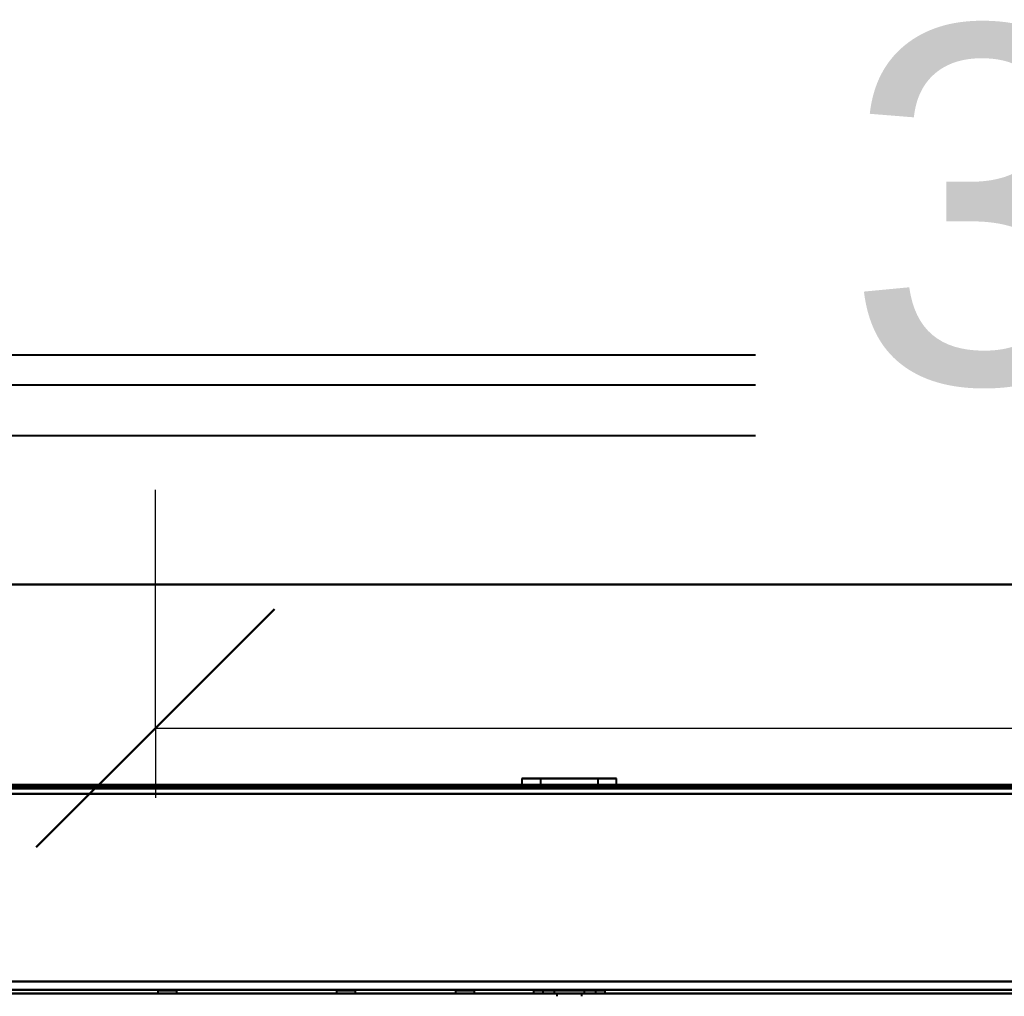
# Model space of a CAD drawing. Header units: millimetres. Extents: x -1392 to 1388, y -239 to 1267.
# Tile 80 of 91: x -393 to -227, y 1103 to 1267. Entities that reach past the tile are written whole.
import ezdxf

# ---------------------------------------------------------------- set-up
doc = ezdxf.new("R2010")
doc.units = ezdxf.units.MM
for name, color, linetype, lineweight in [('A-ANNO-DIMS', 211, 'Continuous', 30), ('A-ANNO-DIMS-20', 211, 'Continuous', 30), ('A-GENM', 13, 'Continuous', 40), ('G-IMPT', 8, 'Continuous', 40)]:
    doc.layers.add(name, color=color, linetype=linetype, lineweight=lineweight)
doc.styles.add('Arial_1', font='arial.ttf', dxfattribs={"height": 60})
doc.dimstyles.new('Linéaire', dxfattribs={"dimscale": 304.8, "dimtxt": 61.215564, "dimasz": 0.131234, "dimexe": 0.131234, "dimexo": 0.131234, "dimgap": 0.131234, "dimtad": 1, "dimdec": 0, "dimzin": 0, "dimdsep": 46, "dimtxsty": 'Arial_1', "dimblk1": 'OBLIQUE', "dimblk2": 'OBLIQUE', "dimsah": 1, "dimcen": 0.09, "dimazin": 0, "dimtfac": 1, "dimtdec": 4, "dimtix": 1, "dimtmove": 0, "dimatfit": 3, "dimfxl": 1, "dimtvp": 1, "dimtfill": 1, "dimtolj": 1, "dimtzin": 0, "dimarcsym": 2})

# ---------------------------------------------------------------- blocks, each defined once
blk = doc.blocks.new('Nexa Toit - 2000-762010-Droite')
at = {"layer": 'A-GENM'}
for p, q in [((601.5, 1210.5), (-601.5, 1210.5)), ((601.5, 1210.5), (-601.5, 1210.5)), ((601.5, 1205.5), (-601.5, 1205.5)), ((601.5, 1205.5), (-601.5, 1205.5)), ((601.5, 1197), (-601.5, 1197)), ((601.5, 1197), (-601.5, 1197)), ((-601.5, 1172), (601.5, 1172)), ((601.5, 1172), (-601.5, 1172)), ((601.5, 1172), (-601.5, 1172)), ((-601.5, 1172), (601.5, 1172)), ((601.5, 1138), (-601.5, 1138)), ((-601.5, 1138), (601.5, 1138))]:
    blk.add_line(p, q, dxfattribs=at)
blk = doc.blocks.new('NEXA 2000 CALQUES_dwg-762145-Droite')
at = {"layer": 'G-IMPT'}
for p, q in [((-308.45, 1139.47), (-308.45, 1138.37)), ((-308.45, 1139.47), (-308.45, 1138.37)), ((-293.16, 1139.47), (-308.45, 1139.47)), ((-293.16, 1139.47), (-308.45, 1139.47)), ((-308.45, 1139.47), (-293.16, 1139.47)), ((-308.45, 1139.47), (-293.16, 1139.47)), ((-292.55, 1139.47), (-307.84, 1139.47)), ((-292.55, 1139.47), (-307.84, 1139.47)), ((-307.84, 1139.47), (-292.55, 1139.47)), ((-307.84, 1139.47), (-292.55, 1139.47)), ((-305.35, 1139.47), (-305.35, 1137.87)), ((-305.35, 1139.47), (-305.35, 1137.87)), ((-296.02, 1139.47), (-305.35, 1139.47)), ((-296.02, 1139.47), (-305.35, 1139.47)), ((-305.35, 1139.47), (-296.02, 1139.47)), ((-305.35, 1139.47), (-296.02, 1139.47)), ((-295.65, 1139.47), (-304.98, 1139.47)), ((-295.65, 1139.47), (-304.98, 1139.47)), ((-304.98, 1139.47), (-295.65, 1139.47)), ((-304.98, 1139.47), (-295.65, 1139.47)), ((-295.65, 1137.87), (-295.65, 1139.47)), ((-295.65, 1137.87), (-295.65, 1139.47)), ((-292.55, 1138.37), (-292.55, 1139.47)), ((-292.55, 1138.37), (-292.55, 1139.47)), ((436.4, 1138.37), (-437.4, 1138.37)), ((-293.16, 1138.37), (-308.45, 1138.37)), ((-293.16, 1138.37), (-308.45, 1138.37)), ((-308.45, 1138.37), (-293.16, 1138.37)), ((-308.45, 1138.37), (-293.16, 1138.37)), ((-292.55, 1138.37), (-307.84, 1138.37)), ((-292.55, 1138.37), (-307.84, 1138.37)), ((-307.84, 1138.37), (-292.55, 1138.37)), ((-307.84, 1138.37), (-292.55, 1138.37)), ((-306.5, 1138.37), (-306.5, 1137.87)), ((-306.5, 1138.37), (-306.5, 1137.87)), ((-294.5, 1138.37), (-306.5, 1138.37)), ((-294.5, 1138.37), (-306.5, 1138.37)), ((-294.5, 1138.37), (-306.5, 1138.37)), ((-294.5, 1138.37), (-306.5, 1138.37)), ((-306.5, 1137.87), (-300.5, 1137.87)), ((-306.5, 1137.87), (-294.5, 1137.87)), ((-306.5, 1137.87), (-300.5, 1137.87)), ((-306.5, 1137.87), (-294.5, 1137.87)), ((-306.45, 1138.37), (-306.45, 1137.87)), ((-306.45, 1138.37), (-306.45, 1137.87)), ((-306.45, 1138.37), (-295, 1138.37)), ((-306.45, 1138.37), (-295, 1138.37)), ((-300.5, 1137.87), (-306.45, 1137.87)), ((-300.5, 1137.87), (-306.45, 1137.87)), ((-306, 1138.37), (-294.55, 1138.37)), ((-306, 1138.37), (-294.55, 1138.37)), ((-294.55, 1137.87), (-306, 1137.87)), ((-294.55, 1137.87), (-306, 1137.87)), ((-300.5, 1137.87), (-305.35, 1137.87)), ((-300.5, 1137.87), (-305.35, 1137.87)), ((-305.35, 1137.87), (-300.5, 1137.87)), ((-305.35, 1137.87), (-300.5, 1137.87)), ((-304.98, 1137.87), (-295.65, 1137.87)), ((-304.98, 1137.87), (-295.65, 1137.87)), ((-295, 1137.87), (-300.5, 1137.87)), ((-300.5, 1137.87), (-294.5, 1137.87)), ((-300.5, 1137.87), (-294.5, 1137.87)), ((-295, 1137.87), (-300.5, 1137.87)), ((-295.65, 1137.87), (-300.5, 1137.87)), ((-295.65, 1137.87), (-300.5, 1137.87)), ((-300.5, 1137.87), (-296.02, 1137.87)), ((-300.5, 1137.87), (-296.02, 1137.87)), ((-294.55, 1137.87), (-294.55, 1138.37)), ((-294.55, 1137.87), (-294.55, 1138.37)), ((-294.5, 1137.87), (-294.5, 1138.37)), ((-294.5, 1137.87), (-294.5, 1138.37)), ((436.4, 1103.37), (-437.4, 1103.37)), ((-436.9, 1103.37), (435.9, 1103.37)), ((-369.6, 1103.87), (-369.6, 1103.37)), ((-369.6, 1103.87), (-366.4, 1103.87)), ((-369.6, 1103.87), (-366.4, 1103.87)), ((-366.4, 1103.87), (-369.6, 1103.87)), ((-366.4, 1103.87), (-369.6, 1103.87)), ((-369.6, 1103.37), (-366.4, 1103.37)), ((-369.6, 1103.37), (-368, 1103.37)), ((-368, 1103.37), (-369.6, 1103.37)), ((-368, 1103.37), (-366.4, 1103.37)), ((-366.4, 1103.37), (-368, 1103.37)), ((-366.4, 1103.37), (-366.4, 1103.87)), ((-339.6, 1103.87), (-339.6, 1103.37)), ((-339.6, 1103.87), (-336.4, 1103.87)), ((-339.6, 1103.87), (-336.4, 1103.87)), ((-336.4, 1103.87), (-339.6, 1103.87)), ((-336.4, 1103.87), (-339.6, 1103.87)), ((-339.6, 1103.37), (-336.4, 1103.37)), ((-339.6, 1103.37), (-338, 1103.37)), ((-338, 1103.37), (-339.6, 1103.37)), ((-338, 1103.37), (-336.4, 1103.37)), ((-336.4, 1103.37), (-338, 1103.37)), ((-336.4, 1103.37), (-336.4, 1103.87)), ((-319.6, 1103.87), (-319.6, 1103.37)), ((-319.6, 1103.87), (-316.4, 1103.87)), ((-319.6, 1103.87), (-316.4, 1103.87)), ((-316.4, 1103.87), (-319.6, 1103.87)), ((-316.4, 1103.87), (-319.6, 1103.87)), ((-319.6, 1103.37), (-316.4, 1103.37)), ((-319.6, 1103.37), (-318, 1103.37)), ((-318, 1103.37), (-319.6, 1103.37)), ((-318, 1103.37), (-316.4, 1103.37)), ((-316.4, 1103.37), (-318, 1103.37)), ((-316.4, 1103.37), (-316.4, 1103.87)), ((-306.5, 1103.87), (-306.5, 1103.37)), ((-306.5, 1103.87), (-306.5, 1103.37)), ((-294.5, 1103.87), (-306.5, 1103.87)), ((-294.5, 1103.87), (-306.5, 1103.87)), ((-306.5, 1103.87), (-294.5, 1103.87)), ((-306.5, 1103.87), (-294.5, 1103.87)), ((-294.5, 1103.87), (-306.5, 1103.87)), ((-294.5, 1103.87), (-306.5, 1103.87)), ((-306.5, 1103.87), (-294.5, 1103.87)), ((-306.5, 1103.87), (-294.5, 1103.87)), ((-300.5, 1103.37), (-306.5, 1103.37)), ((-306.5, 1103.37), (-300.5, 1103.37)), ((-306.5, 1103.37), (-294.5, 1103.37)), ((-300.5, 1103.37), (-306.5, 1103.37)), ((-306.5, 1103.37), (-300.5, 1103.37)), ((-306.5, 1103.37), (-294.5, 1103.37)), ((-304.95, 1103.87), (-304.95, 1103.37)), ((-304.95, 1103.87), (-304.95, 1103.37)), ((-304.95, 1103.87), (-300.5, 1103.87)), ((-300.5, 1103.87), (-304.95, 1103.87)), ((-304.95, 1103.87), (-300.5, 1103.87)), ((-300.5, 1103.87), (-304.95, 1103.87)), ((-304.95, 1103.37), (-300.5, 1103.37)), ((-296.39, 1103.37), (-304.95, 1103.37)), ((-304.95, 1103.37), (-300.5, 1103.37)), ((-296.39, 1103.37), (-304.95, 1103.37)), ((-304.61, 1103.87), (-296.05, 1103.87)), ((-304.61, 1103.87), (-296.05, 1103.87)), ((-300.5, 1103.37), (-304.61, 1103.37)), ((-300.5, 1103.37), (-304.61, 1103.37)), ((-303.05, 1103.87), (-303.05, 1103.37)), ((-303.05, 1103.87), (-303.05, 1103.37)), ((-303.05, 1103.87), (-300.5, 1103.87)), ((-300.5, 1103.87), (-303.05, 1103.87)), ((-300.5, 1103.87), (-303.05, 1103.87)), ((-303.05, 1103.87), (-300.5, 1103.87)), ((-303.05, 1103.37), (-298.14, 1103.37)), ((-300.5, 1103.37), (-303.05, 1103.37)), ((-303.05, 1103.37), (-298.14, 1103.37)), ((-300.5, 1103.37), (-303.05, 1103.37)), ((-297.95, 1103.87), (-302.86, 1103.87)), ((-297.95, 1103.87), (-302.86, 1103.87)), ((-302.86, 1103.37), (-300.5, 1103.37)), ((-302.86, 1103.37), (-300.5, 1103.37)), ((-302.6, 1103.37), (-302.6, 1102.87)), ((-302.6, 1103.37), (-302.6, 1102.87)), ((-300.5, 1103.37), (-302.6, 1103.37)), ((-300.5, 1103.37), (-302.6, 1103.37)), ((-302.6, 1103.37), (-298.4, 1103.37)), ((-302.6, 1103.37), (-298.4, 1103.37)), ((-302.6, 1103.37), (-298.4, 1103.37)), ((-302.6, 1103.37), (-298.4, 1103.37)), ((-300.5, 1103.37), (-302.6, 1103.37)), ((-300.5, 1103.37), (-302.6, 1103.37)), ((-300.5, 1103.87), (-296.39, 1103.87)), ((-296.05, 1103.87), (-300.5, 1103.87)), ((-300.5, 1103.87), (-297.95, 1103.87)), ((-298.14, 1103.87), (-300.5, 1103.87)), ((-300.5, 1103.87), (-296.39, 1103.87)), ((-296.05, 1103.87), (-300.5, 1103.87)), ((-298.14, 1103.87), (-300.5, 1103.87)), ((-300.5, 1103.87), (-297.95, 1103.87)), ((-294.5, 1103.37), (-300.5, 1103.37)), ((-300.5, 1103.37), (-296.05, 1103.37)), ((-296.05, 1103.37), (-300.5, 1103.37)), ((-300.5, 1103.37), (-294.5, 1103.37)), ((-300.5, 1103.37), (-297.95, 1103.37)), ((-298.4, 1103.37), (-300.5, 1103.37)), ((-297.95, 1103.37), (-300.5, 1103.37)), ((-294.5, 1103.37), (-300.5, 1103.37)), ((-300.5, 1103.37), (-296.05, 1103.37)), ((-300.5, 1103.37), (-294.5, 1103.37)), ((-296.05, 1103.37), (-300.5, 1103.37)), ((-300.5, 1103.37), (-297.95, 1103.37)), ((-297.95, 1103.37), (-300.5, 1103.37)), ((-298.4, 1103.37), (-300.5, 1103.37)), ((-298.4, 1102.87), (-298.4, 1103.37)), ((-298.4, 1102.87), (-298.4, 1103.37)), ((-297.95, 1103.37), (-297.95, 1103.87)), ((-297.95, 1103.37), (-297.95, 1103.87)), ((-296.05, 1103.37), (-296.05, 1103.87)), ((-296.05, 1103.37), (-296.05, 1103.87)), ((-294.5, 1103.37), (-294.5, 1103.87)), ((-294.5, 1103.37), (-294.5, 1103.87))]:
    blk.add_line(p, q, dxfattribs=at)
at = {"layer": 'G-IMPT', "flags": 128}
for points in [[(-437.4, 1138.37), (-218.95, 1138.37), (-0.5, 1138.37), (217.95, 1138.37), (436.4, 1138.37)], [(436.4, 1138.37), (217.95, 1138.37), (-0.5, 1138.37), (-218.95, 1138.37), (-437.4, 1138.37)], [(-437.4, 1138.37), (-218.95, 1138.37), (-0.5, 1138.37), (217.95, 1138.37), (436.4, 1138.37)], [(436.4, 1138.37), (217.95, 1138.37), (-0.5, 1138.37), (-218.95, 1138.37), (-437.4, 1138.37)], [(436.4, 1137.87), (217.95, 1137.87), (-0.5, 1137.87), (-218.95, 1137.87), (-437.4, 1137.87)], [(-437.4, 1137.87), (-218.95, 1137.87), (-0.5, 1137.87), (217.95, 1137.87), (436.4, 1137.87)], [(436.4, 1137.77), (217.95, 1137.77), (-0.5, 1137.77), (-218.95, 1137.77), (-437.4, 1137.77)], [(-437.4, 1137.77), (-218.95, 1137.77), (-0.5, 1137.77), (217.95, 1137.77), (436.4, 1137.77)], [(-437.4, 1137.77), (-218.95, 1137.77), (-0.5, 1137.77), (217.95, 1137.77), (436.4, 1137.77)], [(436.4, 1137.77), (217.95, 1137.77), (-0.5, 1137.77), (-218.95, 1137.77), (-437.4, 1137.77)], [(436.4, 1137.77), (217.95, 1137.77), (-0.5, 1137.77), (-218.95, 1137.77), (-437.4, 1137.77)], [(-437.4, 1137.77), (-218.95, 1137.77), (-0.5, 1137.77), (217.95, 1137.77), (436.4, 1137.77)], [(436, 1137.87), (217.75, 1137.87), (-0.5, 1137.87), (-218.75, 1137.87), (-437, 1137.87)], [(-437, 1137.87), (-218.75, 1137.87), (-0.5, 1137.87), (217.75, 1137.87), (436, 1137.87)], [(-437, 1137.87), (-218.75, 1137.87), (-0.5, 1137.87), (217.75, 1137.87), (436, 1137.87)], [(436, 1137.87), (217.75, 1137.87), (-0.5, 1137.87), (-218.75, 1137.87), (-437, 1137.87)], [(-436.9, 1136.87), (-218.7, 1136.87), (-0.5, 1136.87), (217.7, 1136.87), (435.9, 1136.87)], [(435.9, 1136.87), (217.7, 1136.87), (-0.5, 1136.87), (-218.7, 1136.87), (-436.9, 1136.87)], [(-436.9, 1136.87), (-218.7, 1136.87), (-0.5, 1136.87), (217.7, 1136.87), (435.9, 1136.87)], [(435.9, 1136.87), (217.7, 1136.87), (-0.5, 1136.87), (-218.7, 1136.87), (-436.9, 1136.87)], [(435.9, 1136.87), (217.7, 1136.87), (-0.5, 1136.87), (-218.7, 1136.87), (-436.9, 1136.87)], [(435.9, 1136.87), (217.7, 1136.87), (-0.5, 1136.87), (-218.7, 1136.87), (-436.9, 1136.87)], [(-436.9, 1136.87), (-218.7, 1136.87), (-0.5, 1136.87), (217.7, 1136.87), (435.9, 1136.87)], [(-436.9, 1136.87), (-218.7, 1136.87), (-0.5, 1136.87), (217.7, 1136.87), (435.9, 1136.87)], [(436.4, 1105.37), (217.95, 1105.37), (-0.5, 1105.37), (-218.95, 1105.37), (-437.4, 1105.37)], [(-437.4, 1105.37), (-218.95, 1105.37), (-0.5, 1105.37), (217.95, 1105.37), (436.4, 1105.37)], [(-437.4, 1105.37), (-218.95, 1105.37), (-0.5, 1105.37), (217.95, 1105.37), (436.4, 1105.37)], [(436.4, 1105.37), (217.95, 1105.37), (-0.5, 1105.37), (-218.95, 1105.37), (-437.4, 1105.37)], [(435.9, 1105.37), (217.7, 1105.37), (-0.5, 1105.37), (-218.7, 1105.37), (-436.9, 1105.37)], [(-436.9, 1105.37), (-218.7, 1105.37), (-0.5, 1105.37), (217.7, 1105.37), (435.9, 1105.37)], [(-436.9, 1105.37), (-218.7, 1105.37), (-0.5, 1105.37), (217.7, 1105.37), (435.9, 1105.37)], [(435.9, 1105.37), (217.7, 1105.37), (-0.5, 1105.37), (-218.7, 1105.37), (-436.9, 1105.37)], [(-437.4, 1103.37), (-218.95, 1103.37), (-0.5, 1103.37), (217.95, 1103.37), (436.4, 1103.37)], [(436.4, 1103.37), (217.95, 1103.37), (-0.5, 1103.37), (-218.95, 1103.37), (-437.4, 1103.37)], [(436.4, 1103.37), (217.95, 1103.37), (-0.5, 1103.37), (-218.95, 1103.37), (-437.4, 1103.37)], [(-437.4, 1103.37), (-218.95, 1103.37), (-0.5, 1103.37), (217.95, 1103.37), (436.4, 1103.37)], [(435.9, 1103.97), (217.7, 1103.97), (-0.5, 1103.97), (-218.7, 1103.97), (-436.9, 1103.97)], [(-436.9, 1103.97), (-218.7, 1103.97), (-0.5, 1103.97), (217.7, 1103.97), (435.9, 1103.97)], [(-436.9, 1103.97), (-218.7, 1103.97), (-0.5, 1103.97), (217.7, 1103.97), (435.9, 1103.97)], [(435.9, 1103.97), (217.7, 1103.97), (-0.5, 1103.97), (-218.7, 1103.97), (-436.9, 1103.97)], [(435.9, 1103.37), (217.7, 1103.37), (-0.5, 1103.37), (-218.7, 1103.37), (-436.9, 1103.37)], [(-436.9, 1103.37), (-218.7, 1103.37), (-0.5, 1103.37), (217.7, 1103.37), (435.9, 1103.37)], [(435.9, 1103.37), (217.7, 1103.37), (-0.5, 1103.37), (-218.7, 1103.37), (-436.9, 1103.37)], [(-436.9, 1103.37), (-218.7, 1103.37), (-0.5, 1103.37), (217.7, 1103.37), (435.9, 1103.37)], [(-436.9, 1103.37), (-218.7, 1103.37), (-0.5, 1103.37), (217.7, 1103.37), (435.9, 1103.37)], [(435.9, 1103.37), (217.7, 1103.37), (-0.5, 1103.37), (-218.7, 1103.37), (-436.9, 1103.37)], [(435.9, 1103.37), (217.7, 1103.37), (-0.5, 1103.37), (-218.7, 1103.37), (-436.9, 1103.37)], [(-436.9, 1103.37), (-218.7, 1103.37), (-0.5, 1103.37), (217.7, 1103.37), (435.9, 1103.37)]]:
    blk.add_lwpolyline(points, dxfattribs=at)
blk = doc.blocks.new('DIMBLOCK2-Droite')
at = {"layer": 'A-ANNO-DIMS-20'}
for p, q in [((-370, 1147.89), (-370, 1187.89)), ((0, 1147.89), (0, 1187.89)), ((-370, 1147.89), (0, 1147.89)), ((-370, 1147.89), (-370, 1136.17)), ((0, 1147.89), (0, 1136.17))]:
    blk.add_line(p, q, dxfattribs=at)
at = {"layer": 'A-ANNO-DIMS-20', "lineweight": 50}
for p, q in [((-370, 1147.89), (-350, 1167.89)), ((0, 1147.89), (20, 1167.89)), ((-370, 1147.89), (-390, 1127.89)), ((0, 1147.89), (-20, 1127.89))]:
    blk.add_line(p, q, dxfattribs=at)
at = {"layer": 'A-ANNO-DIMS-20', "color": 0, "insert": (-254.22, 1265.78), "char_height": 60, "width": 166.1296, "attachment_point": 1, "line_spacing_factor": 0.941778, "style": 'Arial_1', "bg_fill": 3, "box_fill_scale": 1.25, "bg_fill_color": 9, "bg_fill_true_color": 13158600, "bg_fill_transparency": 0}
blk.add_mtext('370', dxfattribs=at)
blk = doc.blocks.new('_Oblique')
at = {"color": 0, "linetype": 'ByBlock', "lineweight": -2}
blk.add_line((-0.5, -0.5), (0.5, 0.5), dxfattribs=at)

msp = doc.modelspace()

# ---------------------------------------------------------------- block references
at = {"layer": 'A-GENM'}
msp.add_blockref('Nexa Toit - 2000-762010-Droite', (0, 0), dxfattribs=at)
at = {"layer": 'G-IMPT'}
msp.add_blockref('NEXA 2000 CALQUES_dwg-762145-Droite', (0, 0), dxfattribs=at)

# ---------------------------------------------------------------- next in the draw order: dimensions: what is measured, and where the dimension line sits
at = {"layer": 'A-ANNO-DIMS'}
dim = msp.add_linear_dim(base=(0, 1147.89), p1=(-370, 1176.17), p2=(0, 1176.17), dimstyle='Linéaire', override={"dimpost": '<>', "dimfxl": 370}, dxfattribs=at)
dim.commit()
dim.dimension.update_dxf_attribs({"geometry": 'DIMBLOCK2-Droite', "text_midpoint": (-185, 1218.54)})

doc.saveas('drawing.dxf')
